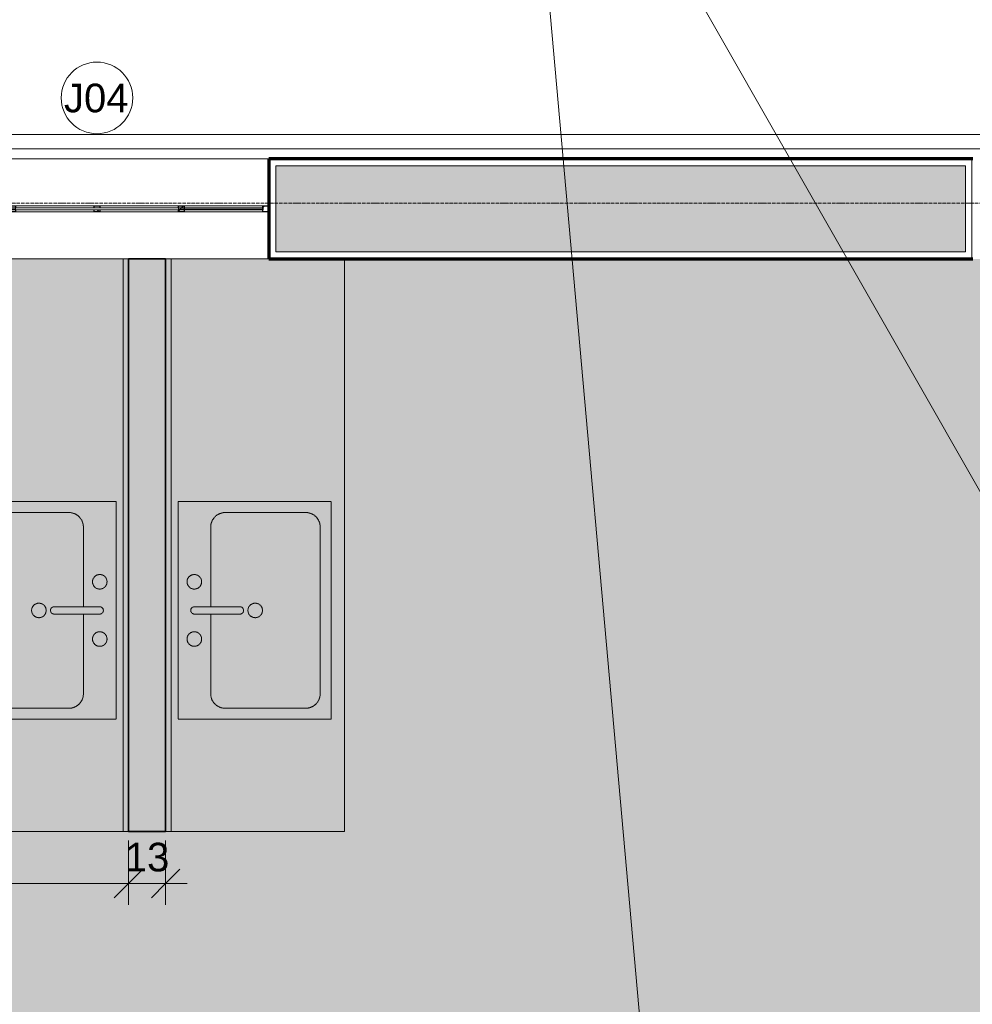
# Model space of a CAD drawing. Header units: millimetres. Extents: x -34717 to 9622, y -21919 to 4394.
# Tile 43 of 67: x -16101 to -12772, y -3472 to -33. Entities that reach past the tile are written whole.
import ezdxf

# ---------------------------------------------------------------- set-up
doc = ezdxf.new("R2010")
doc.units = ezdxf.units.MM
doc.linetypes.add('_Tracejado médio', pattern=[4, 3, -1])
doc.linetypes.add('_Traço - ponto', pattern=[16, 12, -2, 0, -2])
for name, color, linetype, lineweight in [('A-ANNO-DIMS', 211, 'Continuous', 9), ('A-ANNO-DIMS-50', 211, 'Continuous', 9), ('A-FLOR-PATT', 8, 'Continuous', 25), ('A-GENM', 13, 'Continuous', 25), ('A-GLAZ', 151, 'Continuous', 18), ('A-GLAZ-IDEN', 152, 'Continuous', 9), ('A-WALL', 113, 'Continuous', 25), ('A-WALL-PATT', 111, 'Continuous', 25), ('G-ANNO-TEXT', 231, 'Continuous', 9), ('P-SANR-FIXT', 6, 'Continuous', 25), ('Q-CASE', 31, 'Continuous', 25), ('S-GRID', 1, 'Continuous', 9)]:
    doc.layers.add(name, color=color, linetype=linetype, lineweight=lineweight)
doc.styles.add('Arial_4', font='arial.ttf', dxfattribs={"height": 100})
doc.dimstyles.new('Diagonal_-_2_0mm_Arial', dxfattribs={"dimscale": 304.8, "dimtxt": 102.02594, "dimasz": 0.328084, "dimexe": 0.246063, "dimexo": 0.0625, "dimgap": 0.024606, "dimtad": 1, "dimlfac": 0.001, "dimrnd": 0.01, "dimzin": 0, "dimdsep": 46, "dimtxsty": 'Arial_4', "dimblk1": 'OBLIQUE', "dimblk2": 'OBLIQUE', "dimsah": 1, "dimcen": 0.09, "dimdle": 0.246063, "dimadec": 0, "dimazin": 0, "dimtfac": 1, "dimtdec": 4, "dimtix": 1, "dimtmove": 0, "dimatfit": 3, "dimfxl": 0.492126, "dimfxlon": 1, "dimtvp": 1, "dimtolj": 1, "dimtzin": 0, "dimarcsym": 2})
doc.dimstyles.new('Diagonal_-_2_0mm_Arial_2', dxfattribs={"dimscale": 304.8, "dimtxt": 102.02594, "dimasz": 0.328084, "dimexe": 0.246063, "dimexo": 0.0625, "dimgap": 0.024606, "dimtad": 1, "dimdec": 0, "dimlfac": 0.1, "dimdsep": 46, "dimtxsty": 'Arial_4', "dimblk1": 'OBLIQUE', "dimblk2": 'OBLIQUE', "dimsah": 1, "dimcen": 0.09, "dimdle": 0.246063, "dimadec": 0, "dimazin": 0, "dimtfac": 1, "dimtdec": 4, "dimtix": 1, "dimtmove": 0, "dimatfit": 3, "dimfxl": 0.492126, "dimfxlon": 1, "dimtvp": 1, "dimtolj": 1, "dimtzin": 0, "dimarcsym": 2})

# ---------------------------------------------------------------- blocks, each defined once
blk = doc.blocks.new('Janelas_J2 e J4 - J4 - 1_2 x 1_81-V6-PLANTA TÉRREO - MANTER _ DEMOLIR')
at = {"layer": 'A-GLAZ'}
h = blk.add_hatch(dxfattribs=at)
h.set_pattern_fill('FP_15', color=256, style=0, pattern_type=2)
h.set_pattern_definition([(45, (15831.115, 93.492), (-17.67767, 17.67767), [])])
h.paths.add_polyline_path([(600, -10), (600, 10), (580, 10), (580, -10)], flags=0)
h.paths.add_polyline_path([(305, -10), (305, 10), (285, 10), (285, -10)], flags=0)
h.paths.add_polyline_path([(10, -10), (10, -4), (-10, -4), (-10, -10)], flags=0)
h.paths.add_polyline_path([(-305, -10), (-285, -10), (-285, 10), (-305, 10), (-305, -4)], flags=0)
h.paths.add_polyline_path([(-599.9, -10), (-580, -10), (-580, 10), (-600, 10), (-600, -10)], flags=0)
h.paths.add_polyline_path([(-10, 4), (10, 4), (10, 10), (-10, 10)], flags=0)
at = {"layer": 'A-GLAZ', "lineweight": 25}
for p, q in [((-600, 10), (-580, 10)), ((-580, 10), (-580, -10)), ((-580, -4), (-580, 4)), ((-580, 4), (-285, 4)), ((-305, -10), (-305, 10)), ((-305, 10), (-285, 10)), ((-285, 10), (-285, 4)), ((-10, 4), (-10, 10)), ((-10, 10), (10, 10)), ((10, 10), (10, 4)), ((285, 4), (285, 10)), ((285, 10), (305, 10)), ((285, 4), (580, 4)), ((305, 10), (305, -10)), ((580, -10), (580, 10)), ((580, 10), (600, 10)), ((580, 4), (580, -4)), ((-580, -10), (-600, -10)), ((-285, -4), (-580, -4)), ((-285, -10), (-305, -10)), ((-285, -4), (-285, -10)), ((-10, -10), (-10, -4)), ((10, -10), (-10, -10)), ((10, -4), (10, -10)), ((580, -4), (285, -4)), ((285, -10), (285, -4)), ((305, -10), (285, -10)), ((600, -10), (580, -10))]:
    blk.add_line(p, q, dxfattribs=at)
at = {"layer": 'A-GLAZ'}
for p, q in [((-305, 10), (-580, 10)), ((-10, 10), (-285, 10)), ((-285, 4), (285, 4)), ((-285, -4), (-285, 4)), ((285, 10), (10, 10)), ((285, 4), (285, -4)), ((580, 10), (305, 10)), ((-580, -10), (-305, -10)), ((285, -4), (-285, -4)), ((-285, -10), (-10, -10)), ((10, -10), (285, -10)), ((305, -10), (580, -10))]:
    blk.add_line(p, q, dxfattribs=at)
blk = doc.blocks.new('Topo da bancada com pia_0001 - Profundidade 600mm-3951651-PLANTA TÉRREO - MANTER _ DEMOLIR')
at = {"layer": 'Q-CASE', "linetype": '_Tracejado médio', "lineweight": 18}
h = blk.add_hatch(color=41, dxfattribs=at)
h.paths.add_polyline_path([(-1200.5, 0), (-1200.5, -625), (799.5, -625), (799.5, 0)], flags=0)
h.paths.add_polyline_path([(-808.4, -578.1), (-808.4, -43.1), (-48.4, -43.1), (-48.4, -578.1)], flags=0)
at = {"layer": 'Q-CASE', "color": 40, "linetype": '_Tracejado médio', "lineweight": 18}
for p, q in [((-1200.5, 0), (-1200.5, -625)), ((799.5, -360), (799.5, 0)), ((-1200.5, -19), (799.5, -19)), ((-1200.5, -625), (799.5, -625))]:
    blk.add_line(p, q, dxfattribs=at)
blk = doc.blocks.new('M_Pia da cozinha-Simples - 760 x 535 mm-2937334-PLANTA TÉRREO - MANTER _ DEMOLIR')
at = {"layer": 'P-SANR-FIXT', "linetype": '_Tracejado médio', "lineweight": 18}
blk.add_hatch(color=41, dxfattribs=at).paths.add_polyline_path([(395.7, -265.2), (395.7, 269.8), (-364.3, 269.8), (-364.3, -265.2), (104, -265.2)], flags=0)
at = {"layer": 'P-SANR-FIXT', "color": 40, "linetype": '_Tracejado médio', "lineweight": 18}
for p, q in [((395.7, 269.8), (-364.3, 269.8)), ((-364.3, 269.8), (-364.3, -265.2)), ((395.7, -265.2), (395.7, 269.8)), ((3, 212.7), (3, 53.1)), ((28.4, 212.7), (28.4, 53.1)), ((3, 155.5), (-275.4, 155.5)), ((306.8, 155.5), (28.4, 155.5)), ((-326.2, 104.7), (-326.2, -176.3)), ((357.6, -176.3), (357.6, 104.7)), ((-275.4, -227.1), (306.8, -227.1)), ((-364.3, -265.2), (395.7, -265.2))]:
    blk.add_line(p, q, dxfattribs=at)
for centre, radius, start, end in [((-84.3, 212.7), 25.4, 360, 180), ((-84.3, 212.7), 25.4, 180, 0), ((15.7, 212.7), 12.7, 360, 180), ((115.7, 212.7), 25.4, 360, 180), ((115.7, 212.7), 25.4, 180, 360), ((-275.4, 104.7), 50.8, 90, 180), ((306.8, 104.7), 50.8, 360, 90), ((15.7, 53.1), 12.7, 180, 0), ((15.7, 0), 25.4, 360, 180), ((15.7, 0), 25.4, 180, 0), ((-275.4, -176.3), 50.8, 180, 270), ((306.8, -176.3), 50.8, 270, 0)]:
    blk.add_arc(centre, radius, start, end, dxfattribs=at)
blk = doc.blocks.new('Topo da bancada com pia_0001 - Profundidade 600mm-3951672-PLANTA TÉRREO - MANTER _ DEMOLIR')
at = {"layer": 'Q-CASE', "linetype": '_Tracejado médio', "lineweight": 18}
h = blk.add_hatch(color=41, dxfattribs=at)
h.paths.add_polyline_path([(-1200.5, 625), (-1200.5, 0), (799.5, 0), (799.5, 625)], flags=0)
h.paths.add_polyline_path([(-808.4, 43.1), (-808.4, 578.1), (-48.4, 578.1), (-48.4, 43.1)], flags=0)
at = {"layer": 'Q-CASE', "color": 40, "linetype": '_Tracejado médio', "lineweight": 18}
for p, q in [((-1200.5, 625), (799.5, 625)), ((-1200.5, 0), (-1200.5, 625)), ((799.5, 625), (799.5, 0)), ((-1200.5, 19), (799.5, 19))]:
    blk.add_line(p, q, dxfattribs=at)
blk = doc.blocks.new('M_Pia da cozinha-Simples - 760 x 535 mm-3023114-PLANTA TÉRREO - MANTER _ DEMOLIR')
at = {"layer": 'P-SANR-FIXT', "linetype": '_Tracejado médio', "lineweight": 18}
blk.add_hatch(color=41, dxfattribs=at).paths.add_polyline_path([(395.7, -269.8), (395.7, 265.2), (-364.3, 265.2), (-364.3, -269.8)], flags=0)
at = {"layer": 'P-SANR-FIXT', "color": 40, "linetype": '_Tracejado médio', "lineweight": 18}
for p, q in [((-364.3, 265.2), (395.7, 265.2)), ((-364.3, -269.8), (-364.3, 265.2)), ((395.7, 265.2), (395.7, -269.8)), ((-275.4, 227.1), (306.8, 227.1)), ((-326.2, -104.7), (-326.2, 176.3)), ((357.6, 176.3), (357.6, -104.7)), ((3, -212.7), (3, -53.1)), ((28.4, -212.7), (28.4, -53.1)), ((3, -155.5), (-275.4, -155.5)), ((306.8, -155.5), (28.4, -155.5)), ((395.7, -269.8), (-364.3, -269.8))]:
    blk.add_line(p, q, dxfattribs=at)
for centre, radius, start, end in [((-275.4, 176.3), 50.8, 90, 180), ((306.8, 176.3), 50.8, 360, 90), ((15.7, 0), 25.4, 360, 180), ((15.7, 0), 25.4, 180, 0), ((15.7, -53.1), 12.7, 360, 180), ((-275.4, -104.7), 50.8, 180, 270), ((306.8, -104.7), 50.8, 270, 0), ((-84.3, -212.7), 25.4, 0, 180), ((115.7, -212.7), 25.4, 0, 180), ((-84.3, -212.7), 25.4, 180, 0), ((15.7, -212.7), 12.7, 180, 0), ((115.7, -212.7), 25.4, 180, 0)]:
    blk.add_arc(centre, radius, start, end, dxfattribs=at)
blk = doc.blocks.new('Embasamento - Embasamento-4325691-PLANTA TÉRREO - MANTER _ DEMOLIR')
at = {"layer": 'A-GENM', "lineweight": 18}
for p, q in [((-10051.1, -433.5), (-22066.1, -433.5)), ((-10051.1, -483.5), (-22016.1, -483.5))]:
    blk.add_line(p, q, dxfattribs=at)
blk = doc.blocks.new('DIMBLOCK51-PLANTA TÉRREO - MANTER _ DEMOLIR')
at = {"layer": 'A-ANNO-DIMS-50'}
for p, q in [((-18131.1, -2900.3), (-18131.1, -3125.3)), ((-18131.1, -3050.3), (-18131.1, -2900.3)), ((-15721.1, -2900.3), (-15721.1, -3125.3)), ((-15721.1, -3050.3), (-15721.1, -2900.3)), ((-18206.1, -3050.3), (-15721.1, -3050.3))]:
    blk.add_line(p, q, dxfattribs=at)
at = {"layer": 'A-ANNO-DIMS-50', "lineweight": 18}
for p, q in [((-18131.1, -3050.3), (-18081.1, -3000.3)), ((-15721.1, -3050.3), (-15671.1, -3000.3)), ((-18131.1, -3050.3), (-18181.1, -3100.3)), ((-15721.1, -3050.3), (-15771.1, -3100.3))]:
    blk.add_line(p, q, dxfattribs=at)
at = {"layer": 'A-ANNO-DIMS-50', "color": 0, "insert": (-17061.8, -2908.2), "char_height": 100, "width": 325.653, "attachment_point": 1, "line_spacing_factor": 0.941778, "style": 'Arial_4'}
blk.add_mtext('2,41', dxfattribs=at)
blk = doc.blocks.new('_Oblique')
at = {"color": 0, "linetype": 'ByBlock', "lineweight": -2}
blk.add_line((-0.5, -0.5), (0.5, 0.5), dxfattribs=at)
blk = doc.blocks.new('DIMBLOCK52-PLANTA TÉRREO - MANTER _ DEMOLIR')
at = {"layer": 'A-ANNO-DIMS-50'}
for p, q in [((-15721.1, -2900.3), (-15721.1, -3125.3)), ((-15721.1, -3050.3), (-15721.1, -2900.3)), ((-15591.1, -2900.3), (-15591.1, -3125.3)), ((-15591.1, -3050.3), (-15591.1, -2900.3)), ((-15721.1, -3050.3), (-15516.1, -3050.3))]:
    blk.add_line(p, q, dxfattribs=at)
at = {"layer": 'A-ANNO-DIMS-50', "lineweight": 18}
for p, q in [((-15721.1, -3050.3), (-15671.1, -3000.3)), ((-15591.1, -3050.3), (-15541.1, -3000.3)), ((-15721.1, -3050.3), (-15771.1, -3100.3)), ((-15591.1, -3050.3), (-15641.1, -3100.3))]:
    blk.add_line(p, q, dxfattribs=at)
at = {"layer": 'A-ANNO-DIMS-50', "color": 0, "insert": (-15733.7, -2908.2), "char_height": 100, "width": 186.088, "attachment_point": 1, "line_spacing_factor": 0.941778, "style": 'Arial_4'}
blk.add_mtext('13', dxfattribs=at)
blk = doc.blocks.new('TAG-Janela - Janela-240880-PLANTA TÉRREO - MANTER _ DEMOLIR')
at = {"layer": 'A-GLAZ-IDEN'}
blk.add_circle((0, 0), 2.5, dxfattribs=at)

msp = doc.modelspace()

# ---------------------------------------------------------------- hatches: boundary and pattern name
at = {"layer": 'A-FLOR-PATT'}
h = msp.add_hatch(color=254, dxfattribs=at)
h.paths.add_polyline_path([(-13081.874, -17998.492), (-10621.115, -17998.492), (-10621.115, -16503.492), (-12051.115, -16503.492), (-12051.115, -16523.492), (-12101.115, -16523.492), (-12101.115, -16433.492), (-12051.115, -16433.492), (-12051.115, -16453.492), (-10621.115, -16453.492), (-10621.115, -15403.492), (-12801.115, -15403.492), (-12801.115, -16453.492), (-12791.115, -16453.492), (-12791.115, -16433.492), (-12741.115, -16433.492), (-12741.115, -16523.492), (-12791.115, -16523.492), (-12791.115, -16503.492), (-12851.115, -16503.492), (-12851.115, -16523.492), (-12901.115, -16523.492), (-12901.115, -16433.492), (-12851.115, -16433.492), (-12851.115, -12303.492), (-14526.115, -12303.492), (-14526.115, -16453.492), (-13591.115, -16453.492), (-13591.115, -16433.492), (-13541.115, -16433.492), (-13541.115, -16523.492), (-13591.115, -16523.492), (-13591.115, -16503.492), (-15251.115, -16503.492), (-15251.115, -12303.492), (-17066.115, -12303.492), (-17066.115, -14792.136), (-17691.115, -14792.136), (-17691.115, -17998.492), (-14346.603, -17998.492)], flags=0)
h.paths.add_polyline_path([(-26993.895, -17998.492), (-22181.115, -17998.492), (-22181.115, -16118.492), (-23291.115, -16118.492), (-23291.115, -16138.492), (-23341.115, -16138.492), (-23341.115, -16048.492), (-23291.115, -16048.492), (-23291.115, -16068.492), (-22181.115, -16068.492), (-22181.115, -12303.492), (-24051.115, -12303.492), (-24051.115, -16068.492), (-24031.115, -16068.492), (-24031.115, -16048.492), (-23981.115, -16048.492), (-23981.115, -16138.492), (-24031.115, -16138.492), (-24031.115, -16118.492), (-24079.615, -16118.492), (-24079.615, -16138.492), (-24129.615, -16138.492), (-24129.615, -16048.492), (-24101.115, -16048.492), (-24101.115, -12303.492), (-27281.115, -12303.492), (-27281.115, -16068.492), (-24819.615, -16068.492), (-24819.615, -16048.492), (-24769.615, -16048.492), (-24769.615, -16138.492), (-24819.615, -16138.492), (-24819.615, -16118.492), (-27281.115, -16118.492), (-27281.115, -16115.021), (-27481.115, -16115.384), (-27481.115, -16145.021), (-27581.115, -16145.021), (-27581.115, -17205.021), (-27481.115, -17205.021), (-27481.115, -17235.021), (-27281.115, -17235.021), (-27281.115, -17998.492)], flags=0)
h.paths.add_polyline_path([(-27631.115, -17998.492), (-27631.115, -12928.492), (-29721.115, -12928.492), (-29721.115, -17998.492), (-28258.624, -17998.492)], flags=0)
h.paths.add_polyline_path([(-6771.115, -17998.492), (-6771.115, -16603.492), (-7891.115, -16603.492), (-7891.115, -16453.492), (-7921.115, -16453.492), (-7921.115, -16353.492), (-9051.115, -16353.492), (-9051.115, -16453.492), (-9081.115, -16453.492), (-9081.115, -16603.492), (-10471.115, -16603.492), (-10471.115, -16633.492), (-10571.115, -16633.492), (-10571.115, -17923.492), (-10471.115, -17923.492), (-10471.115, -17953.492), (-10271.115, -17953.492), (-10271.115, -17998.492), (-7908.579, -17998.492)], flags=0)
h.paths.add_polyline_path([(-18041.115, -17998.492), (-18041.115, -17883.366), (-17841.115, -17883.003), (-17841.115, -17853.366), (-17741.115, -17853.366), (-17741.115, -16633.366), (-17841.115, -16633.366), (-17841.115, -16603.366), (-18041.115, -16603.366), (-18041.115, -14893.492), (-20173.538, -14893.492), (-20173.538, -14913.492), (-20223.538, -14913.492), (-20223.538, -14823.492), (-20173.538, -14823.492), (-20173.538, -14843.492), (-18041.115, -14843.492), (-18041.115, -12303.492), (-21831.115, -12303.492), (-21831.115, -14843.492), (-20890.538, -14843.492), (-20890.538, -14823.492), (-20840.538, -14823.492), (-20840.538, -14913.492), (-20890.538, -14913.492), (-20890.538, -14893.492), (-21831.115, -14893.492), (-21831.115, -16613.366), (-22031.115, -16613.728), (-22031.115, -16643.366), (-22131.115, -16643.366), (-22131.115, -17863.366), (-22031.115, -17863.366), (-22031.115, -17893.366), (-21831.115, -17893.366), (-21831.115, -17998.492), (-18140.791, -17998.492)], flags=0)
h.paths.add_polyline_path([(-10621.115, -15353.492), (-10621.115, -12303.492), (-12801.115, -12303.492), (-12801.115, -15353.492), (-11330.417, -15353.492)], flags=0)
h.paths.add_polyline_path([(-15611.332, -12253.492), (-15396.115, -12253.492), (-15396.115, -12153.492), (-15366.115, -12153.492), (-15366.115, -11953.492), (-15271.115, -11953.492), (-15271.115, -9873.492), (-15212.615, -9873.492), (-15212.615, -9853.492), (-15162.615, -9853.492), (-15162.615, -9943.492), (-15212.615, -9943.492), (-15212.615, -9923.492), (-15221.115, -9923.492), (-15221.115, -11953.492), (-13061.115, -11953.492), (-13061.115, -9923.492), (-14472.615, -9923.492), (-14472.615, -9943.492), (-14522.615, -9943.492), (-14522.615, -9853.492), (-14472.615, -9853.492), (-14472.615, -9873.492), (-13061.115, -9873.492), (-13061.115, -8303.492), (-14667.615, -8303.492), (-14667.615, -8323.492), (-14717.615, -8323.492), (-14717.615, -8233.492), (-14667.615, -8233.492), (-14667.615, -8253.492), (-13061.115, -8253.492), (-13061.115, -6093.492), (-15441.115, -6093.492), (-15441.115, -8253.492), (-15407.615, -8253.492), (-15407.615, -8233.492), (-15357.615, -8233.492), (-15357.615, -8323.492), (-15407.615, -8323.492), (-15407.615, -8303.492), (-15491.115, -8303.492), (-15491.115, -6113.492), (-15531.115, -6113.492), (-15531.115, -5753.492), (-15461.115, -5753.492), (-15461.115, -5773.492), (-12811.115, -5773.492), (-12811.115, -4113.492), (-11883.115, -4113.492), (-11883.115, -4093.492), (-11833.115, -4093.492), (-11833.115, -4183.492), (-11883.115, -4183.492), (-11883.115, -4163.492), (-12761.115, -4163.492), (-12761.115, -5773.492), (-10351.115, -5773.492), (-10351.115, -4163.492), (-11166.115, -4163.492), (-11166.115, -4183.492), (-11216.115, -4183.492), (-11216.115, -4093.492), (-11166.115, -4093.492), (-11166.115, -4113.492), (-10351.115, -4113.492), (-10351.115, -2259.153), (-10976.115, -2259.153), (-10976.115, -868.492), (-14966.115, -868.492), (-14966.115, -2868.492), (-16346.115, -2868.492), (-16346.115, -868.492), (-18131.115, -868.492), (-18131.115, -2868.492), (-19234.115, -2868.492), (-19234.115, -2888.492), (-19284.115, -2888.492), (-19284.115, -2798.492), (-19234.115, -2798.492), (-19234.115, -2818.492), (-18181.115, -2818.492), (-18181.115, -868.492), (-19981.115, -868.492), (-19981.115, -2818.492), (-19951.115, -2818.492), (-19951.115, -2798.492), (-19901.115, -2798.492), (-19901.115, -2888.492), (-19951.115, -2888.492), (-19951.115, -2868.492), (-20031.115, -2868.492), (-20031.115, -1568.492), (-20931.115, -1568.492), (-20931.115, -5073.492), (-16426.115, -5073.492), (-16426.115, -5773.492), (-16421.115, -5773.492), (-16421.115, -5753.492), (-16351.115, -5753.492), (-16351.115, -6113.492), (-16421.115, -6113.492), (-16421.115, -6093.492), (-16551.115, -6093.492), (-16551.115, -8283.366), (-16531.115, -8283.366), (-16531.115, -8333.366), (-16621.115, -8333.366), (-16621.115, -8283.366), (-16601.115, -8283.366), (-16601.115, -6093.492), (-18846.115, -6093.492), (-18846.115, -11953.492), (-16601.115, -11953.492), (-16601.115, -9824.888), (-16621.115, -9824.888), (-16621.115, -9774.888), (-16531.115, -9774.888), (-16531.115, -9824.888), (-16551.115, -9824.888), (-16551.115, -11953.492), (-16526.115, -11953.492), (-16525.753, -12153.492), (-16496.115, -12153.492), (-16496.115, -12253.492)], flags=0)
h.paths.add_polyline_path([(-16601.115, -9134.888), (-16621.115, -9134.888), (-16621.115, -9084.888), (-16601.115, -9084.888), (-16601.115, -9083.492), (-18806.115, -9083.492), (-18806.115, -9033.492), (-16601.115, -9033.492), (-16601.115, -9023.366), (-16621.115, -9023.366), (-16621.115, -8973.366), (-16531.115, -8973.366), (-16531.115, -9023.366), (-16551.115, -9023.366), (-16551.115, -9084.888), (-16531.115, -9084.888), (-16531.115, -9134.888), (-16551.115, -9134.888)], flags=0)
at = {"layer": 'A-WALL-PATT'}
h = msp.add_hatch(color=256, dxfattribs=at)
h.paths.add_polyline_path([(-10351.115, -843.492), (-10326.115, -843.492), (-10326.115, -543.492), (-11546.115, -543.492), (-11546.115, -843.492), (-10552.416, -843.492)], flags=0)
h.paths.add_polyline_path([(-12796.115, -843.492), (-12796.115, -543.492), (-15206.115, -543.492), (-15206.115, -843.492), (-13081.874, -843.492)], flags=0)
h.paths.add_polyline_path([(-16456.115, -843.492), (-16456.115, -543.492), (-21656.115, -543.492), (-21656.115, -843.492), (-18140.791, -843.492)], flags=0)
at = {"layer": 'A-WALL-PATT', "lineweight": 18}
msp.add_hatch(color=21, dxfattribs=at).paths.add_polyline_path([(-15591.115, -2868.492), (-15591.115, -868.492), (-15721.115, -868.492), (-15721.115, -2868.492), (-15611.332, -2868.492)], flags=0)

# ---------------------------------------------------------------- linework, layer by layer
at = {"layer": 'A-WALL', "lineweight": 18}
for p, q in [((-16431.115, -518.492), (-15231.115, -518.492)), ((-15228.615, -520.992), (-15228.615, -865.992)), ((-12773.615, -520.992), (-15228.615, -520.992)), ((-15206.115, -543.492), (-15206.115, -843.492)), ((-12796.115, -543.492), (-15206.115, -543.492)), ((-12796.115, -843.492), (-12796.115, -543.492)), ((-12773.615, -865.992), (-12773.615, -520.992)), ((-15206.115, -843.492), (-12796.115, -843.492)), ((-15228.615, -865.992), (-12773.615, -865.992))]:
    msp.add_line(p, q, dxfattribs=at)
at = {"layer": 'A-WALL', "lineweight": 70}
for p, q in [((-12771.115, -518.492), (-15231.115, -518.492)), ((-15231.115, -518.492), (-15231.115, -868.492)), ((-15231.115, -868.492), (-12771.115, -868.492))]:
    msp.add_line(p, q, dxfattribs=at)
at = {"layer": 'A-WALL', "color": 30, "linetype": '_Tracejado médio', "lineweight": 35}
for p, q in [((-15591.115, -868.492), (-15721.115, -868.492)), ((-15721.115, -868.492), (-15721.115, -2868.492)), ((-15591.115, -2868.492), (-15591.115, -868.492)), ((-15721.115, -2868.492), (-15591.115, -2868.492))]:
    msp.add_line(p, q, dxfattribs=at)
at = {"layer": 'G-ANNO-TEXT', "color": 7}
for p in [(-12485.806, -2136.405), (-13647.037, -6733.071)]:
    msp.add_line(p, (-14348.705, 1129.119), dxfattribs=at)
at = {"layer": 'S-GRID', "linetype": '_Traço - ponto'}
msp.add_line((6504.181, -673.492), (-33608.19, -673.492), dxfattribs=at)

# ---------------------------------------------------------------- block references
at = {"layer": 'A-GENM', "lineweight": 18}
msp.add_blockref('Embasamento - Embasamento-4325691-PLANTA TÉRREO - MANTER _ DEMOLIR', (0, 0), dxfattribs=at)
at = {"layer": 'A-GLAZ'}
msp.add_blockref('Janelas_J2 e J4 - J4 - 1_2 x 1_81-V6-PLANTA TÉRREO - MANTER _ DEMOLIR', (-15831.115, -693.492), dxfattribs=at)
at = {"layer": 'A-GLAZ-IDEN', "xscale": 49.99999999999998, "yscale": 49.99999999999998, "zscale": 49.99999999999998}
msp.add_blockref('TAG-Janela - Janela-240880-PLANTA TÉRREO - MANTER _ DEMOLIR', (-15831.115, -305.992), dxfattribs=at)
at = {"layer": 'P-SANR-FIXT', "color": 40, "linetype": '_Tracejado médio', "lineweight": 18}
for name, p, rotation in [('M_Pia da cozinha-Simples - 760 x 535 mm-3023114-PLANTA TÉRREO - MANTER _ DEMOLIR', (-16034.06, -2112.133), 90.00000000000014), ('M_Pia da cozinha-Simples - 760 x 535 mm-2937334-PLANTA TÉRREO - MANTER _ DEMOLIR', (-15278.17, -2112.133), 89.99999999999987)]:
    msp.add_blockref(name, p, dxfattribs=dict(at, rotation=rotation))
at = {"layer": 'Q-CASE', "color": 40, "linetype": '_Tracejado médio', "lineweight": 18}
for name, p, rotation in [('Topo da bancada com pia_0001 - Profundidade 600mm-3951672-PLANTA TÉRREO - MANTER _ DEMOLIR', (-15721.115, -1668.029), 90.00000000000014), ('Topo da bancada com pia_0001 - Profundidade 600mm-3951651-PLANTA TÉRREO - MANTER _ DEMOLIR', (-15591.115, -1668.029), 89.99999999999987)]:
    msp.add_blockref(name, p, dxfattribs=dict(at, rotation=rotation))

# ---------------------------------------------------------------- texts
at = {"layer": 'A-GLAZ-IDEN', "insert": (-15946.217, -256.291), "char_height": 100, "width": 280.59062, "attachment_point": 1, "style": 'Arial_4'}
msp.add_mtext('J04', dxfattribs=at)

# ---------------------------------------------------------------- dimensions: what is measured, and where the dimension line sits
at = {"layer": 'A-ANNO-DIMS'}
for base, p1, p2, dimstyle, override, picture, middle in [((-15721.115, -3050.271), (-18131.115, -2900.271), (-15721.115, -2900.271), 'Diagonal_-_2_0mm_Arial', {"dimpost": '<>', "dimfxl": 2410}, 'DIMBLOCK51-PLANTA TÉRREO - MANTER _ DEMOLIR', (-16926.115, -2992.566)), ((-15591.115, -3050.271), (-15721.115, -2900.271), (-15591.115, -2900.271), 'Diagonal_-_2_0mm_Arial_2', {"dimpost": '<>', "dimfxl": 130}, 'DIMBLOCK52-PLANTA TÉRREO - MANTER _ DEMOLIR', (-15656.115, -2991.68))]:
    dim = msp.add_linear_dim(base=base, p1=p1, p2=p2, dimstyle=dimstyle, override=override, dxfattribs=at)
    dim.commit()
    dim.dimension.update_dxf_attribs({"geometry": picture, "text_midpoint": middle})

doc.saveas('drawing.dxf')
